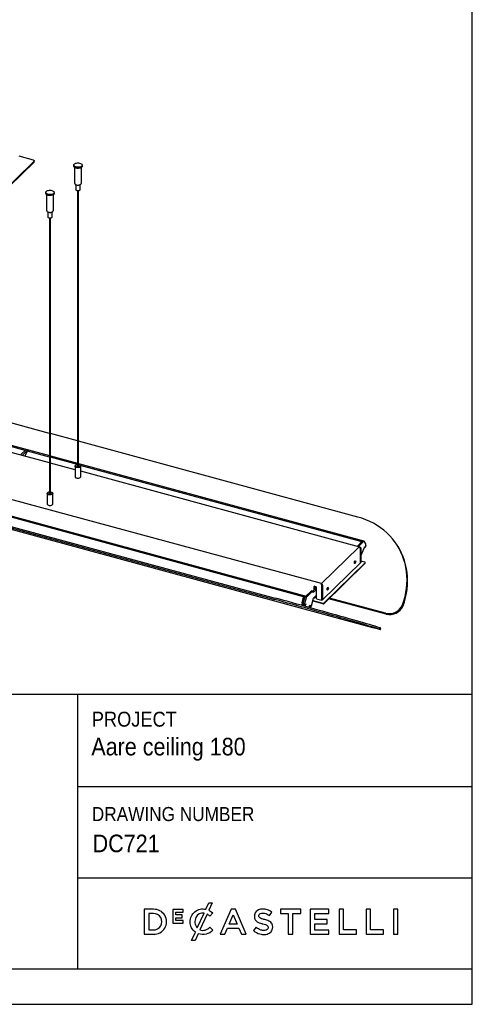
# Model space of a CAD drawing. Header units: millimetres. Extents: x 51 to 4151, y 47 to 2917.
# Tile 7 of 8: x 3509 to 4151, y 47 to 1446. Entities that reach past the tile are written whole.
import ezdxf

# ---------------------------------------------------------------- set-up
doc = ezdxf.new("R2010")
doc.units = ezdxf.units.MM
doc.header["$LTSCALE"] = 10
doc.linetypes.add('SLD-Solido', pattern=[0])
doc.layers.add('NOTE', color=3, linetype='SLD-Solido')
doc.layers.add('SCHIZZI', color=9, linetype='Continuous')
doc.styles.add('SLDTEXTSTYLE0', font='GOTHIC.TTF', dxfattribs={"width": 0.913})

msp = doc.modelspace()

# ---------------------------------------------------------------- linework, layer by layer
for p, q in [((3448.55, 1165.95), (3529.29, 1244.75)), ((3528.45, 1246.15), (3507.93, 1251.72)), ((3529.52, 1243.95), (3529.52, 1245.24)), ((3529.29, 1243.47), (3448.55, 1164.67)), ((3585.44, 1239.1), (3585.44, 1237.55)), ((3586.44, 1235.84), (3586.44, 1214.24)), ((3596.44, 1214.24), (3596.44, 1235.84)), ((3597.44, 1237.55), (3597.44, 1239.1)), ((3588.44, 1211.36), (3588.44, 1204.12)), ((3590.82, 1202.61), (3590.82, 811.54)), ((3592.07, 811.54), (3592.07, 1202.61)), ((3594.44, 1204.12), (3594.44, 1211.35)), ((3545.77, 1200.38), (3545.77, 1198.83)), ((3546.77, 1197.13), (3546.77, 1175.52)), ((3556.77, 1175.52), (3556.77, 1197.13)), ((3557.77, 1198.83), (3557.77, 1200.38)), ((3548.77, 1172.64), (3548.77, 1165.41)), ((3551.15, 1163.89), (3551.15, 772.82)), ((3552.4, 772.82), (3552.4, 1163.89)), ((3554.77, 1165.41), (3554.77, 1172.63)), ((3936.8, 644.74), (2489.9, 1037.97)), ((3911.31, 626.2), (2486.52, 1013.43)), ((3551.15, 858.17), (2964.91, 1017.5)), ((2451.18, 1006.14), (4009.53, 582.61)), ((2490.51, 997.35), (3870.8, 622.22)), ((2491.05, 999.28), (3871.34, 624.14)), ((2962, 986.62), (3551.15, 826.5)), ((3551.15, 816.29), (2958.99, 977.23)), ((3516.46, 833.99), (3043.11, 962.64)), ((3590.82, 847.39), (3552.4, 857.83)), ((3988.59, 739.28), (3592.07, 847.05)), ((3509.83, 827.52), (3517.38, 834.89)), ((3520.04, 834.17), (3512.49, 826.8)), ((3520.12, 833.78), (3516.32, 825.76)), ((3520.11, 834.2), (3517.46, 834.92)), ((3551.15, 824.57), (3519.81, 833.08)), ((3552.4, 826.16), (3590.82, 815.72)), ((3590.82, 813.78), (3552.4, 824.23)), ((3587.44, 806.43), (3552.4, 815.95)), ((3587.44, 811.54), (3587.44, 796.54)), ((3587.91, 812.5), (3588.25, 812.78)), ((3588.65, 813.05), (3588.25, 812.78)), ((3590.82, 811.71), (3590.65, 811.6)), ((3590.82, 811.5), (3590.82, 811.54)), ((3592.07, 815.38), (3993.39, 706.31)), ((3594.64, 812.78), (3594.24, 813.05)), ((3992.62, 704.58), (3594.72, 812.72)), ((3595.44, 796.54), (3595.44, 811.54)), ((3991.2, 696.7), (3595.44, 804.26)), ((3547.77, 772.82), (3547.77, 757.82)), ((3548.24, 773.78), (3548.58, 774.06)), ((3548.98, 774.33), (3548.58, 774.06)), ((3551.15, 772.99), (3550.98, 772.89)), ((3551.15, 772.78), (3551.15, 772.82)), ((3554.97, 774.06), (3554.57, 774.33)), ((3555.77, 757.82), (3555.77, 772.82)), ((3913.54, 626.63), (3439.49, 755.46)), ((3452.76, 752.84), (3915.13, 627.17)), ((3987.42, 697.73), (3995.36, 705.47)), ((3997.13, 704.99), (3989.19, 697.24)), ((3993.53, 703.69), (3993.2, 704.24)), ((3993.96, 705.97), (3994.67, 704.81)), ((3997.39, 705.1), (3995.62, 705.58)), ((3999.78, 701.26), (3997.51, 705)), ((3990.01, 696.66), (3936.8, 644.74)), ((3992.15, 674.26), (3992.15, 694.83)), ((3992.71, 695.38), (3992.24, 694.92)), ((3992.24, 674.35), (3992.24, 694.92)), ((3992.71, 684.35), (3997.89, 696.07)), ((3992.71, 695.38), (3992.71, 674.81)), ((3997.77, 696.72), (3997.87, 696.94)), ((3997.87, 696.94), (3998.67, 695.62)), ((4000.06, 698.77), (3998.67, 695.62)), ((4045.55, 697.35), (4045.29, 697.79)), ((4046.09, 696.46), (4045.55, 697.35)), ((3938.2, 621.6), (3992.15, 674.26)), ((3940.2, 617.13), (3999, 674.53)), ((3999, 673.67), (3940.2, 616.28)), ((3992.15, 674.38), (3992.24, 674.35)), ((3992.24, 674.35), (3992.71, 674.81)), ((3992.74, 682.21), (3992.71, 682.27)), ((3998.58, 675.22), (3992.71, 676.82)), ((3999.11, 673.91), (3999.11, 674.77)), ((3913.77, 625.84), (3922.67, 634.53)), ((3924.44, 634.05), (3915.54, 625.36)), ((3924.7, 634.15), (3922.93, 634.63)), ((3924.82, 634.05), (3929.24, 638.37)), ((3924.9, 633.64), (3924.9, 632.79)), ((3929.24, 636.16), (3925.37, 632.39)), ((3926.58, 635.78), (3926.58, 640.78)), ((3927.03, 641.08), (3928.8, 640.6)), ((3927.05, 641.08), (3927.05, 636.23)), ((3927.05, 637.95), (3927.51, 638.4)), ((3928.26, 638.17), (3927.14, 638.04)), ((3927.57, 640.94), (3927.57, 638.54)), ((3927.57, 640.68), (3927.96, 640.49)), ((3928.03, 640.19), (3928.51, 639.13)), ((3928.36, 639.47), (3928.26, 638.17)), ((3928.26, 637.41), (3928.26, 638.17)), ((3928.46, 638.04), (3928.42, 637.57)), ((3928.46, 639.25), (3928.46, 638.04)), ((3928.8, 637.94), (3928.46, 638.21)), ((3929, 638.65), (3929.24, 638.58)), ((3929.24, 640.06), (3929.24, 623.77)), ((3937.64, 641.63), (3938.11, 642.08)), ((3937.64, 621.06), (3937.64, 641.63)), ((3938.2, 642.18), (3937.98, 642.23)), ((3938.11, 642.08), (3938.11, 621.51)), ((3938.2, 642.18), (3938.2, 621.6)), ((3909.35, 617.41), (3911.62, 625.6)), ((3911.96, 623.82), (3910.11, 617.18)), ((3911.12, 616.93), (3913.39, 625.1)), ((3912.07, 625.97), (3911.33, 626.2)), ((3911.47, 622.06), (3912.46, 621.79)), ((3911.51, 626.14), (3913.27, 625.66)), ((3911.54, 622.33), (3912.54, 622.06)), ((3912.39, 625.36), (3912.14, 624.47)), ((3915.15, 624.62), (3912.88, 616.45)), ((3913.54, 626.63), (3913.27, 625.66)), ((3913.27, 625.66), (3913.57, 625.57)), ((3913.54, 626.63), (3914.33, 626.38)), ((3913.86, 612.49), (3914.8, 615.86)), ((3914.89, 615.83), (3914.79, 615.86)), ((3914.8, 615.86), (3914.89, 615.83)), ((3922.63, 613.43), (3925.56, 623.95)), ((3938.84, 616.06), (3924.45, 619.97)), ((3924.67, 620.77), (3938.84, 616.92)), ((3925.69, 624.31), (3926.14, 624.18)), ((3925.94, 624.69), (3929.24, 627.91)), ((3926.49, 624.25), (3926.96, 624.71)), ((3926.58, 624.49), (3926.58, 625.32)), ((3927.05, 625.78), (3927.05, 624.95)), ((3929.24, 624.51), (3927.05, 625.1)), ((3929.68, 623.22), (3937.64, 621.06)), ((3938.11, 621.51), (3937.64, 621.06)), ((3938.11, 621.63), (3938.2, 621.6)), ((4028.72, 601.34), (3947.51, 623.41)), ((4028.18, 602.22), (3948.1, 623.99)), ((4027.92, 602.66), (3948.39, 624.28)), ((3910.78, 614.88), (3910.34, 615.01)), ((3910.78, 614.72), (3910.42, 613.42)), ((3913.86, 612.49), (3913.85, 612.46)), ((3920.72, 614.02), (3919.83, 610.8)), ((3920.62, 614.05), (3920.72, 614.02)), ((3920.63, 614.05), (3920.72, 614.02)), ((4052.25, 614.09), (4051.98, 614.53)), ((4052.79, 613.21), (4052.25, 614.09)), ((4019.07, 580.3), (4019.61, 582.22)), ((4020.57, 579.78), (4021.11, 581.7))]:
    msp.add_line(p, q)
at = {"flags": 128}
for points in [[(3528.45, 1246.15), (3528.78, 1246.03), (3529.06, 1245.89), (3529.28, 1245.73), (3529.43, 1245.54), (3529.51, 1245.34), (3529.51, 1245.14), (3529.43, 1244.94), (3529.29, 1244.75)], [(3586.14, 1240.54), (3587, 1241.17), (3588.14, 1241.68), (3589.49, 1242.02), (3590.96, 1242.18), (3592.47, 1242.14), (3593.91, 1241.91), (3595.19, 1241.51), (3596.24, 1240.95), (3596.98, 1240.28), (3597.38, 1239.54), (3597.41, 1238.76), (3597.06, 1238.01), (3596.36, 1237.32), (3595.35, 1236.75), (3594.09, 1236.32), (3592.67, 1236.07), (3591.17, 1236.01), (3589.69, 1236.14), (3588.32, 1236.46), (3587.14, 1236.94), (3586.24, 1237.56), (3585.66, 1238.28), (3585.44, 1239.04), (3585.61, 1239.81), (3586.14, 1240.54)], [(3596.75, 1236.11), (3595.89, 1235.48), (3594.74, 1234.97), (3593.4, 1234.63), (3591.92, 1234.47), (3590.42, 1234.51), (3588.98, 1234.73), (3587.7, 1235.14), (3586.65, 1235.69), (3585.9, 1236.37), (3585.5, 1237.11), (3585.44, 1237.55)], [(3597.44, 1237.55), (3597.28, 1236.84), (3596.75, 1236.11)], [(3546.47, 1201.82), (3547.33, 1202.45), (3548.47, 1202.96), (3549.82, 1203.3), (3551.3, 1203.46), (3552.8, 1203.42), (3554.24, 1203.2), (3555.52, 1202.79), (3556.57, 1202.24), (3557.31, 1201.56), (3557.71, 1200.82), (3557.74, 1200.04), (3557.39, 1199.29), (3556.69, 1198.6), (3555.68, 1198.03), (3554.42, 1197.6), (3553, 1197.35), (3551.5, 1197.29), (3550.02, 1197.42), (3548.65, 1197.74), (3547.47, 1198.22), (3546.57, 1198.84), (3545.99, 1199.56), (3545.78, 1200.32), (3545.94, 1201.09), (3546.47, 1201.82)], [(3594.1, 1203.4), (3593.46, 1202.98), (3592.58, 1202.69), (3591.56, 1202.58), (3590.53, 1202.65), (3589.6, 1202.9), (3588.9, 1203.3), (3588.51, 1203.8), (3588.44, 1204.12)], [(3594.44, 1204.12), (3594.42, 1203.91), (3594.1, 1203.4)], [(3557.08, 1197.39), (3556.22, 1196.76), (3555.08, 1196.25), (3553.73, 1195.91), (3552.25, 1195.75), (3550.75, 1195.79), (3549.31, 1196.02), (3548.03, 1196.42), (3546.98, 1196.98), (3546.23, 1197.65), (3545.84, 1198.4), (3545.77, 1198.83)], [(3557.77, 1198.83), (3557.61, 1198.12), (3557.08, 1197.39)], [(3554.43, 1164.68), (3553.79, 1164.26), (3552.91, 1163.97), (3551.89, 1163.86), (3550.86, 1163.93), (3549.93, 1164.18), (3549.24, 1164.58), (3548.84, 1165.08), (3548.77, 1165.41)], [(3554.77, 1165.41), (3554.75, 1165.2), (3554.43, 1164.68)], [(3517.46, 834.92), (3517.43, 834.92), (3517.38, 834.89)], [(3520.04, 834.17), (3520.08, 834.2), (3520.12, 834.2), (3520.15, 834.18), (3520.17, 834.12), (3520.18, 834.05), (3520.17, 833.96), (3520.15, 833.87), (3520.12, 833.78)], [(3594.64, 812.78), (3594.83, 812.64), (3595.31, 812.08), (3595.44, 811.47), (3595.22, 810.86), (3594.66, 810.32), (3593.82, 809.88), (3592.77, 809.6), (3591.6, 809.48), (3590.41, 809.55), (3589.32, 809.8), (3588.41, 810.2), (3587.78, 810.72), (3587.47, 811.31), (3587.51, 811.92), (3587.91, 812.5), (3587.91, 812.5)], [(3592.07, 813.74), (3592.27, 813.72), (3593.33, 813.49), (3594.18, 813.09), (3594.74, 812.57), (3594.94, 811.99), (3594.77, 811.4), (3594.23, 810.88), (3593.39, 810.47), (3592.34, 810.23), (3591.19, 810.17), (3590.07, 810.31), (3589.1, 810.63), (3588.38, 811.09), (3588, 811.65), (3587.99, 812.25), (3588.35, 812.81), (3588.35, 812.81)], [(3590.47, 812.23), (3590.35, 812.02), (3590.39, 811.8), (3590.6, 811.61), (3590.93, 811.47), (3591.34, 811.41), (3591.77, 811.43), (3592.15, 811.53), (3592.42, 811.71), (3592.54, 811.92), (3592.49, 812.14), (3592.29, 812.33), (3592.07, 812.44)], [(3590.82, 812.44), (3590.74, 812.41), (3590.47, 812.23)], [(3592.07, 811.54), (3592.07, 811.51), (3592.06, 811.5)], [(3587.44, 796.54), (3587.47, 796.31), (3587.78, 795.72), (3588.41, 795.2), (3589.32, 794.8), (3590.41, 794.55), (3591.6, 794.48), (3592.77, 794.6), (3593.82, 794.88), (3594.66, 795.32), (3595.22, 795.86), (3595.44, 796.46), (3595.44, 796.54)], [(3554.97, 774.06), (3555.16, 773.92), (3555.64, 773.36), (3555.77, 772.75), (3555.55, 772.14), (3554.99, 771.6), (3554.15, 771.17), (3553.1, 770.88), (3551.93, 770.76), (3550.74, 770.83), (3549.65, 771.08), (3548.74, 771.48), (3548.11, 772), (3547.8, 772.59), (3547.84, 773.2), (3548.24, 773.78), (3548.24, 773.78)], [(3552.4, 775.02), (3552.6, 775), (3553.66, 774.77), (3554.51, 774.37), (3555.07, 773.85), (3555.27, 773.27), (3555.1, 772.68), (3554.56, 772.16), (3553.72, 771.75), (3552.67, 771.51), (3551.52, 771.45), (3550.4, 771.59), (3549.43, 771.91), (3548.71, 772.38), (3548.33, 772.94), (3548.32, 773.53), (3548.68, 774.09), (3548.68, 774.09)], [(3550.8, 773.52), (3550.68, 773.3), (3550.72, 773.08), (3550.93, 772.89), (3551.26, 772.75), (3551.67, 772.69), (3552.1, 772.71), (3552.48, 772.82), (3552.75, 772.99), (3552.87, 773.2), (3552.83, 773.42), (3552.62, 773.61), (3552.4, 773.72)], [(3551.15, 773.72), (3551.07, 773.69), (3550.8, 773.52)], [(3552.4, 772.82), (3552.4, 772.79), (3552.39, 772.78)], [(3547.77, 757.82), (3547.8, 757.59), (3548.11, 757), (3548.74, 756.48), (3549.65, 756.08), (3550.74, 755.83), (3551.93, 755.76), (3553.1, 755.88), (3554.15, 756.17), (3554.99, 756.6), (3555.55, 757.14), (3555.77, 757.75), (3555.77, 757.82)], [(4051.98, 614.53), (4053.91, 620.41), (4055.49, 626.34), (4056.73, 632.29), (4057.62, 638.26), (4058.15, 644.22), (4058.33, 650.15), (4058.16, 656.03), (4057.63, 661.86), (4056.75, 667.6), (4055.52, 673.24), (4053.94, 678.77), (4052.03, 684.17), (4049.77, 689.41), (4047.19, 694.49), (4044.29, 699.39), (4041.07, 704.09), (4037.56, 708.59), (4033.75, 712.86), (4029.67, 716.89), (4025.31, 720.67), (4020.71, 724.19), (4015.86, 727.44), (4010.79, 730.41), (4005.51, 733.08), (4000.04, 735.46), (3994.39, 737.53), (3988.59, 739.28)], [(3997.13, 704.99), (3997.18, 705.04), (3997.24, 705.08), (3997.29, 705.1), (3997.34, 705.11), (3997.39, 705.1), (3997.43, 705.08), (3997.47, 705.05), (3997.51, 705)], [(4052.25, 614.09), (4054.18, 619.97), (4055.76, 625.9), (4057, 631.85), (4057.88, 637.82), (4058.42, 643.78), (4058.6, 649.71), (4058.43, 655.59), (4057.9, 661.42), (4057.02, 667.16), (4055.79, 672.8), (4054.21, 678.33), (4052.29, 683.72), (4050.04, 688.97), (4047.46, 694.05), (4045.55, 697.35)], [(4052.25, 614.09), (4054.18, 619.97), (4055.76, 625.9), (4057, 631.85), (4057.88, 637.82), (4058.42, 643.78), (4058.6, 649.71), (4058.43, 655.59), (4057.9, 661.42), (4057.02, 667.16), (4055.79, 672.8), (4054.21, 678.33), (4052.29, 683.72), (4050.04, 688.97), (4047.46, 694.05), (4045.55, 697.35)], [(4052.79, 613.21), (4054.71, 619.09), (4056.29, 625.02), (4057.53, 630.97), (4058.42, 636.94), (4058.95, 642.9), (4059.14, 648.83), (4058.96, 654.71), (4058.43, 660.53), (4057.55, 666.28), (4056.32, 671.92), (4054.75, 677.45), (4052.83, 682.84), (4050.57, 688.09), (4047.99, 693.17), (4046.09, 696.46)], [(3984.54, 677.12), (3984.9, 677.34), (3985.2, 677.26), (3985.41, 676.91), (3985.48, 676.32), (3985.41, 675.59), (3985.2, 674.84), (3984.9, 674.17), (3984.54, 673.69), (3984.19, 673.47), (3983.88, 673.55), (3983.68, 673.91), (3983.61, 674.5), (3983.68, 675.22), (3983.88, 675.98), (3984.19, 676.64), (3984.54, 677.12)], [(3999, 674.53), (3999.07, 674.62), (3999.11, 674.72), (3999.11, 674.82), (3999.07, 674.92), (3998.99, 675.01), (3998.88, 675.1), (3998.74, 675.17), (3998.58, 675.22)], [(3924.44, 634.05), (3924.53, 634.12), (3924.61, 634.15), (3924.7, 634.15), (3924.77, 634.12), (3924.82, 634.04), (3924.87, 633.94), (3924.89, 633.8), (3924.9, 633.64)], [(3924.9, 632.79), (3924.91, 632.63), (3924.94, 632.49), (3924.98, 632.39), (3925.04, 632.31), (3925.11, 632.28), (3925.19, 632.28), (3925.28, 632.31), (3925.37, 632.39)], [(3927.96, 640.4), (3927.74, 640.59), (3927.57, 640.71)], [(3927.89, 640.85), (3927.97, 640.37), (3928.03, 640.19)], [(3928.31, 640.77), (3928.3, 640.38), (3928.39, 639.52), (3928.64, 638.91), (3929, 638.65)], [(3945.81, 639.31), (3946.16, 639.53), (3946.47, 639.46), (3946.67, 639.1), (3946.74, 638.51), (3946.67, 637.79), (3946.47, 637.03), (3946.16, 636.36), (3945.81, 635.89), (3945.45, 635.67), (3945.15, 635.74), (3944.94, 636.1), (3944.87, 636.69), (3944.94, 637.41), (3945.15, 638.17), (3945.45, 638.84), (3945.81, 639.31)], [(4019.07, 580.3), (4015.94, 581.24), (4012.5, 582.27), (4008.77, 583.38), (4004.76, 584.57), (4000.48, 585.82), (3995.94, 587.15), (3991.16, 588.53), (3986.15, 589.98), (3980.92, 591.48), (3975.5, 593.04), (3969.9, 594.64), (3964.14, 596.28), (3958.23, 597.95), (3952.19, 599.66), (3946.04, 601.39), (3939.8, 603.15), (3933.5, 604.91), (3927.14, 606.69), (3920.75, 608.47), (3914.34, 610.25), (3907.94, 612.03), (3901.57, 613.79), (3895.25, 615.53), (3888.99, 617.25), (3882.82, 618.94), (3876.75, 620.6), (3870.8, 622.22)], [(4019.61, 582.22), (4016.47, 583.17), (4013.04, 584.2), (4009.31, 585.31), (4005.3, 586.49), (4001.02, 587.75), (3996.48, 589.07), (3991.69, 590.46), (3986.68, 591.91), (3981.46, 593.41), (3976.04, 594.97), (3970.44, 596.56), (3964.67, 598.2), (3958.76, 599.88), (3952.72, 601.59), (3946.58, 603.32), (3940.34, 605.07), (3934.03, 606.84), (3927.67, 608.62), (3921.28, 610.4), (3914.88, 612.18), (3908.48, 613.95), (3902.11, 615.71), (3895.79, 617.46), (3889.53, 619.17), (3883.36, 620.87), (3877.29, 622.52), (3871.34, 624.14)], [(3910.11, 617.18), (3910.02, 616.8), (3909.96, 616.42), (3909.94, 616.07), (3909.96, 615.74), (3910.01, 615.47), (3910.09, 615.25), (3910.2, 615.1), (3910.34, 615.01)], [(3914.89, 615.83), (3914.61, 615.1), (3914.55, 614.96)], [(4009.53, 582.61), (4011.85, 581.99), (4013.97, 581.42), (4015.85, 580.92), (4017.46, 580.5), (4018.76, 580.17), (4019.72, 579.94), (4020.33, 579.8), (4020.57, 579.77), (4020.44, 579.85), (4019.93, 580.02), (4019.07, 580.3)]]:
    msp.add_lwpolyline(points, dxfattribs=at)
for centre, radius, start, end in [((3528.85, 1243.97), 0.664, 310.64064, 357.99746), ((3591.02, 809.48), 4.27, 92.65992, 128.69415), ((3551.35, 770.76), 4.27, 92.65992, 128.69415), ((3992.38, 703.52), 1.09, 41.5877, 77.22005), ((3993.15, 705.24), 1.09, 41.5877, 77.22005), ((3995.59, 705.29), 0.296, 83.70283, 140.99653), ((3995.8, 699.54), 4.33, 349.68307, 23.37159), ((3997.26, 696.29), 0.673, 340.72785, 40.14348), ((3980.71, 676.45), 3.87, 319.76027, 9.83071), ((3998.78, 673.92), 0.332, 310.64064, 357.99746), ((3922.89, 634.37), 0.27, 80.73183, 143.96753), ((3926.91, 640.78), 0.325, 68.8623, 180.92226), ((3926.77, 639.83), 1.63, 295.46557, 347.30364), ((3927.37, 638.54), 0.194, 315.35447, 1.91129), ((3928.63, 640.02), 0.607, 3.39156, 74.33381), ((3941.98, 638.64), 3.87, 319.76027, 9.83071), ((3915.27, 615.37), 6.26, 160.94896, 194.98155), ((3917.02, 614.89), 6.25, 160.91884, 195.14716), ((3911.17, 625.75), 0.477, 342.01926, 72.23538), ((3911.93, 625.51), 0.482, 342.27658, 63.75398), ((3918.77, 614.41), 6.23, 160.88698, 195.32174), ((3915.06, 624.7), 1.72, 138.64115, 166.63028), ((3916.83, 624.22), 1.72, 138.64115, 166.63028), ((3927.23, 623.55), 1.72, 138.64115, 166.63028), ((3926.26, 624.49), 0.325, 248.8623, 0.92226), ((3926.73, 624.94), 0.323, 315.35447, 1.91129), ((3929.84, 623.81), 0.607, 183.39156, 254.33381), ((3939.3, 618.39), 1.54, 252.69603, 305.39891), ((3939.3, 617.53), 1.54, 252.69603, 305.39891), ((3916.66, 615.09), 4.1, 291.34824, 345.34133), ((3915.94, 615.03), 6.88, 318.38037, 346.58128), ((4032.73, 623.24), 21.13, 256.81942, 335.66185), ((4033, 622.79), 21.13, 256.81942, 335.66185), ((4033.54, 621.91), 21.13, 256.81942, 335.66185), ((4017.32, 573.19), 9.32, 66.03568, 75.81949)]:
    msp.add_arc(centre, radius, start, end)
for points, knots in [([(3586.47, 1214.27), (3586.46, 1214.21), (3586.41, 1213.84), (3586.61, 1213.18), (3587.05, 1212.41), (3587.7, 1211.77), (3588.54, 1211.26), (3589.59, 1210.89), (3590.79, 1210.69), (3592.06, 1210.68), (3593.3, 1210.88), (3594.41, 1211.29), (3595.31, 1211.86), (3595.96, 1212.57), (3596.37, 1213.37), (3596.41, 1213.94), (3596.43, 1214.21)], [0, 0, 0, 0, 0.013455, 0.0836474, 0.1499921, 0.2176602, 0.2914478, 0.373367, 0.4586019, 0.5435231, 0.6296403, 0.7190685, 0.7995491, 0.8717028, 0.9400721, 1, 1, 1, 1]), ([(3546.8, 1175.55), (3546.79, 1175.49), (3546.74, 1175.12), (3546.94, 1174.46), (3547.38, 1173.69), (3548.03, 1173.05), (3548.88, 1172.54), (3549.92, 1172.17), (3551.12, 1171.97), (3552.39, 1171.96), (3553.64, 1172.17), (3554.74, 1172.57), (3555.64, 1173.14), (3556.29, 1173.86), (3556.7, 1174.66), (3556.74, 1175.22), (3556.76, 1175.49)], [0, 0, 0, 0, 0.013455, 0.0836474, 0.1499921, 0.2176602, 0.2914478, 0.373367, 0.4586019, 0.5435231, 0.6296403, 0.7190685, 0.7995491, 0.8717028, 0.9400721, 1, 1, 1, 1]), ([(3592.24, 811.59), (3592.24, 811.6), (3592.19, 811.66), (3592.12, 811.69), (3592.07, 811.72)], [0, 0, 0, 0, 0.15409408, 1, 1, 1, 1]), ([(3552.57, 772.87), (3552.57, 772.88), (3552.52, 772.94), (3552.46, 772.97), (3552.4, 773)], [0, 0, 0, 0, 0.15409408, 1, 1, 1, 1]), ([(3990.01, 696.66), (3990.28, 696.72), (3990.83, 696.83), (3991.6, 696.6), (3992.24, 696.11), (3992.56, 695.62), (3992.71, 695.38)], [0, 0, 0, 0, 0.2547367, 0.5095901, 0.7644865, 1, 1, 1, 1]), ([(3992.15, 694.83), (3992.1, 695.01), (3992.05, 695.22), (3991.82, 695.61), (3991.5, 695.99), (3990.91, 696.41), (3990.39, 696.61), (3990.08, 696.65), (3990.01, 696.66)], [0, 0, 0, 0, 0.2215174, 0.2654812, 0.4870605, 0.7086632, 0.9302381, 1, 1, 1, 1]), ([(3937.64, 641.63), (3937.5, 641.91), (3937.23, 642.48), (3937.01, 643.4), (3936.88, 644.2), (3936.83, 644.56), (3936.8, 644.74)], [0, 0, 0, 0, 0.2545205, 0.5092392, 0.7643169, 1, 1, 1, 1]), ([(3936.8, 644.74), (3936.98, 644.63), (3937.34, 644.43), (3937.8, 643.88), (3938.04, 643.38), (3938.2, 642.85), (3938.23, 642.49), (3938.2, 642.22), (3938.2, 642.18)], [0, 0, 0, 0, 0.2215547, 0.4431186, 0.6646633, 0.734519, 0.9560242, 1, 1, 1, 1]), ([(3937.23, 643.26), (3937.15, 643.41), (3936.98, 643.73), (3936.9, 644.12), (3936.86, 644.33)], [0, 0, 0, 0, 0.4847931, 1, 1, 1, 1]), ([(3937.21, 643.3), (3937.34, 643.09), (3937.59, 642.69), (3937.94, 642.28), (3938.11, 642.08)], [0, 0, 0, 0, 0.51815329, 1, 1, 1, 1])]:
    msp.add_open_spline(points, degree=3, knots=knots)
at = {"layer": 'SCHIZZI', "color": 7, "true_color": 0xffffff}
for p, q in [((3590.66, 487.57), (3590.66, 97.33)), ((3590.66, 356.77), (4150.89, 356.77)), ((3590.66, 227.11), (4150.91, 227.11)), ((3782.7, 177.21), (3782.58, 177.32)), ((3750.64, 164.42), (3750.64, 164.49)), ((3782.83, 152.62), (3782.95, 152.74))]:
    msp.add_line(p, q, dxfattribs=at)
for points in [[(4150.92, 47.33), (4150.72, 2917.33), (50.92, 2917.33), (50.92, 47.33)], [(3739.41, 170.35), (3739.41, 174.18), (3730.2, 174.18), (3730.2, 178.14), (3740.67, 178.14), (3740.67, 181.96), (3725.93, 181.96), (3725.93, 162.42), (3740.81, 162.42), (3740.81, 166.24), (3730.2, 166.24), (3730.2, 170.35)], [(3808.85, 182.46), (3793.35, 146.98), (3800.01, 146.98), (3803.6, 155.4), (3819.86, 155.4), (3823.39, 146.98), (3830.25, 146.98), (3814.8, 182.35), (3814.76, 182.46)], [(3889.91, 176.18), (3889.91, 146.98), (3896.44, 146.98), (3896.44, 176.18), (3907.5, 176.18), (3907.5, 182.21), (3878.85, 182.21), (3878.85, 176.18)], [(3945.07, 161.83), (3945.07, 167.66), (3927.58, 167.66), (3927.58, 176.38), (3947.31, 176.38), (3947.31, 182.21), (3921.1, 182.21), (3921.1, 146.98), (3947.56, 146.98), (3947.56, 152.81), (3927.58, 152.81), (3927.58, 161.83)], [(3961.96, 182.21), (3961.96, 146.98), (3986.77, 146.98), (3986.77, 152.91), (3968.44, 152.91), (3968.44, 182.21)], [(4000.28, 182.21), (4000.28, 146.98), (4025.09, 146.98), (4025.09, 152.91), (4006.75, 152.91), (4006.75, 182.21)], [(4038.94, 146.98), (4045.42, 146.98), (4045.42, 182.21), (4038.94, 182.21)], [(3811.7, 174.51), (3817.47, 161.18), (3805.99, 161.18)]]:
    msp.add_lwpolyline(points, close=True, dxfattribs=at)
msp.add_lwpolyline([(4150.91, 97.33), (2626.48, 97.33), (2626.48, 487.57), (4150.89, 487.57)], dxfattribs=at)
for points in [[(3685.44, 182.21), (3685.44, 146.98), (3698.62, 146.98, 1.0555946), (3698.62, 182.21)], [(3758.06, 149.63, -0.2366566), (3750.64, 164.42, -0.4912249), (3773.01, 182.26), (3777.25, 191.57), (3782.13, 191.57), (3777.28, 180.91, -0.086931), (3782.7, 177.21), (3778.53, 172.41, 0.0663381), (3774.65, 175.3), (3764.57, 153.17, 0.1655168), (3772.13, 152.78, 0.1312269), (3778.77, 156.96), (3782.95, 152.74, -0.3118527), (3762.01, 147.54), (3757.68, 138.05), (3752.79, 138.05)], [(3842.25, 175.61, 0.1311188), (3841.98, 169.76, 0.1847876), (3844.82, 165.18, 0.0813504), (3848.8, 163.05, 0.0253736), (3851.85, 162.1, -0.009562), (3852.47, 161.93, 0.0143707), (3853.61, 161.66, -0.0350168), (3857.54, 160.55, -0.0561266), (3859.69, 159.54, -0.1416688), (3861.03, 158.13, -0.1598738), (3861.25, 155.5, -0.1633528), (3860.06, 153.6, -0.144581), (3856.59, 152.25, -0.1006576), (3850.99, 152.82, -0.1170031), (3844.31, 156.79), (3840.4, 152.14, 0.1231981), (3849.6, 147.19, 0.0728853), (3856.09, 146.52, 0.1248), (3863.1, 148.49, 0.1648919), (3866.97, 152.89, 0.1911522), (3866.96, 161.41, 0.1722296), (3862.23, 165.62, 0.058826), (3856.41, 167.58, -0.0294775), (3851.94, 168.87, -0.0881481), (3849.34, 170.22, -0.1640119), (3848.24, 171.99, -0.2055022), (3848.77, 175.03, -0.1823737), (3851.94, 176.84, -0.0938067), (3856.26, 176.71, -0.1104678), (3863.06, 173.37), (3866.55, 178.28, 0.0810841), (3860.28, 181.66, 0.0784937), (3853.77, 182.64, 0.1100768), (3847.43, 181.29, 0.2034911)], [(3698.62, 152.91, 1.0217676), (3698.62, 176.27), (3691.92, 176.27), (3691.92, 152.91)], [(3770.4, 176.7, 0.3275059), (3758.81, 170.72, 0.3064575), (3760.83, 155.7)]]:
    msp.add_lwpolyline(points, format="xyb", close=True, dxfattribs=at)

# ---------------------------------------------------------------- texts
at = {"layer": 'NOTE', "color": 7, "true_color": 0xffffff, "attachment_point": 1, "style": 'SLDTEXTSTYLE0'}
for s, insert, char_height in [('PROJECT', (3611.17, 462.82), 21.167), ('Aare ceiling 180', (3610.51, 425.8), 25), ('DRAWING NUMBER', (3611.17, 327.53), 20), (' DC721', (3603.87, 288.33), 25)]:
    msp.add_mtext(s, dxfattribs=dict(at, insert=insert, char_height=char_height))

doc.saveas('drawing.dxf')
